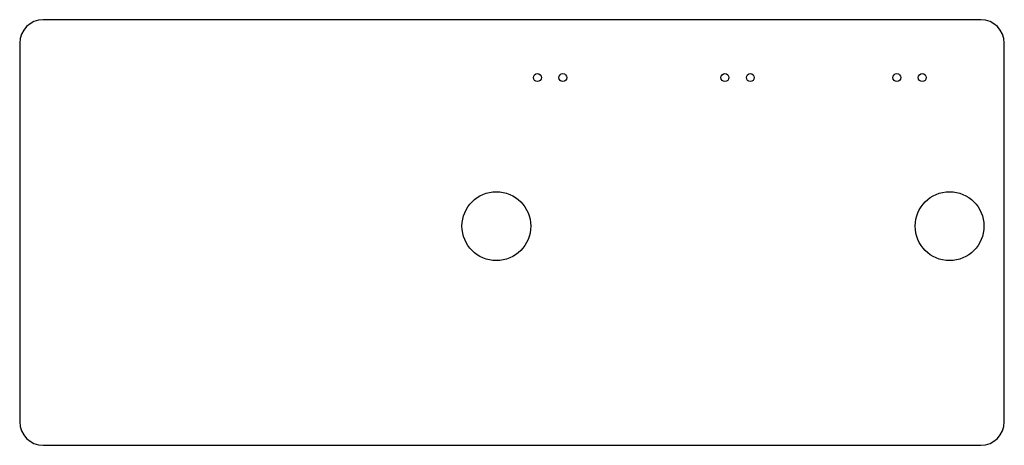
# Model space of a CAD drawing. Header units: inches. Extents: x 5.23 to 6.47, y -4.4 to -3.87.
import ezdxf

# ---------------------------------------------------------------- set-up
doc = ezdxf.new("R2010")
doc.units = ezdxf.units.IN
doc.header["$MEASUREMENT"] = 0
doc.layers.add('Edge.Cuts', color=254, linetype='CONTINUOUS', true_color=0xd0d2cd)

msp = doc.modelspace()

# ---------------------------------------------------------------- linework, layer by layer
at = {"layer": 'Edge.Cuts', "linetype": 'CONTINUOUS'}
for p, q in [((6.4371, -3.8663), (5.2559, -3.8663)), ((5.2264, -3.8958), (5.2264, -4.3722)), ((6.4666, -4.3722), (6.4666, -3.8958)), ((5.2559, -4.4017), (6.4371, -4.4017))]:
    msp.add_line(p, q, dxfattribs=at)
at = {"layer": 'Edge.Cuts'}
for centre, radius in [((5.8785, -3.9391), 0.005), ((5.9105, -3.9391), 0.005), ((6.1147, -3.9391), 0.005), ((6.1467, -3.9391), 0.005), ((6.3312, -3.9391), 0.005), ((6.3632, -3.9391), 0.005), ((5.8268, -4.126), 0.0433), ((6.3976, -4.126), 0.0433)]:
    msp.add_circle(centre, radius, dxfattribs=at)
for centre, start, end in [((5.2559, -3.8958), 90, 180), ((6.4371, -3.8958), 0, 90), ((5.2559, -4.3722), -180, -90), ((6.4371, -4.3722), -90, 0)]:
    msp.add_arc(centre, 0.0295, start, end, dxfattribs=at)

doc.saveas('drawing.dxf')
